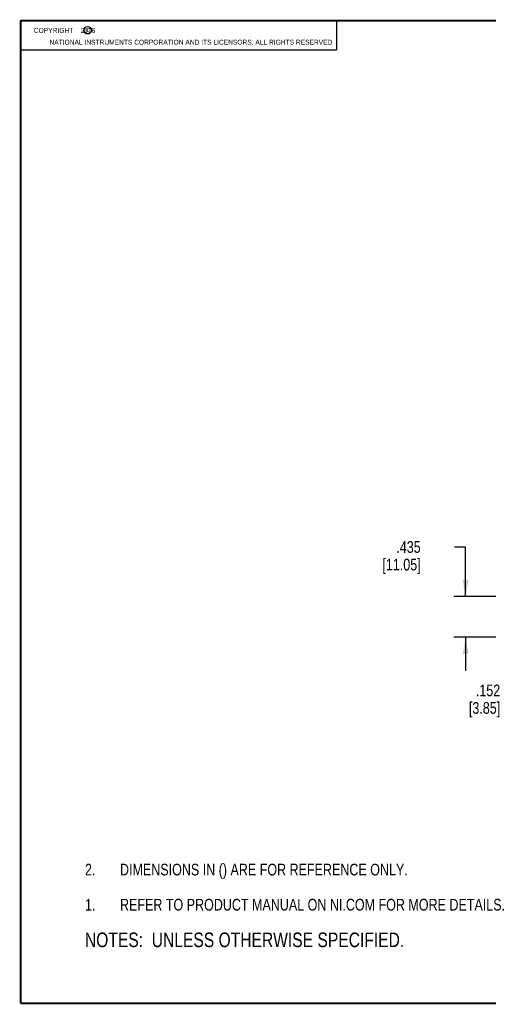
# Model space of a CAD drawing. Header units: inches. Extents: x 0.2 to 16.8, y 0.1 to 10.8.
# Tile 1 of 28: x 0.2 to 5.2, y 0.2 to 10.8. Entities that reach past the tile are written whole.
import ezdxf

# ---------------------------------------------------------------- set-up
doc = ezdxf.new("R2010")
doc.units = ezdxf.units.IN
doc.header["$LTSCALE"] = 0.935
doc.header["$MEASUREMENT"] = 0
doc.layers.get('0').update_dxf_attribs({"linetype": 'CONTINUOUS'})
doc.layers.add('DETAIL', color=7, linetype='CONTINUOUS')
doc.layers.add('DIMENSIONS', color=7, linetype='CONTINUOUS')
doc.styles.get("Standard").update_dxf_attribs({"font": 'txt', "width": 0.8})
doc.dimstyles.new('DIMSTYLE_1', dxfattribs={"dimtxt": 0.125, "dimasz": 0.18, "dimexe": 0.125, "dimexo": 0.0625, "dimgap": 0.0625, "dimtad": 0, "dimtih": 1, "dimtoh": 1, "dimdec": 3, "dimzin": 4, "dimdsep": 46, "dimtxsty": 'STANDARD', "dimblk": '_FILLED', "dimblk1": '_FILLED', "dimblk2": '_FILLED', "dimcen": 0.09, "dimadec": 0, "dimazin": 0, "dimtp": 0.01, "dimtm": 0.01, "dimtfac": 1, "dimtdec": 3, "dimtofl": 0, "dimtmove": 0, "dimatfit": 3, "dimldrblk": '_FILLED', "dimfxl": 1, "dimtolj": 1, "dimtzin": 4, "dimarcsym": 0})

# ---------------------------------------------------------------- blocks, each defined once
blk = doc.blocks.new('CUSTOM_NOTE_BL0', base_point=(3.675, 1.312))
at = {"color": 2, "linetype": 'CONTINUOUS', "width": 0.8}
for s, p in [('1.', (0.938, 1.25)), ('REFER TO PRODUCT MANUAL ON NI.COM FOR MORE DETAILS.', (1.312, 1.25))]:
    blk.add_text(s, height=0.125, dxfattribs=at).set_placement(p)
blk = doc.blocks.new('_FILLED')
at = {"color": 0, "linetype": 'BYBLOCK'}
blk.add_solid([(0, 0), (-1, 0.174), (-1, -0.174)], dxfattribs=at)
blk = doc.blocks.new('*D6')
at = {"layer": 'DIMENSIONS', "color": 2, "linetype": 'CONTINUOUS'}
for p, q in [((5.756, 4.17), (5.756, 4.53)), ((6.418, 4.17), (5.631, 4.17)), ((6.643, 4.018), (5.631, 4.018)), ((5.756, 4.018), (5.756, 3.602)), ((5.756, 3.602), (5.638, 3.602))]:
    blk.add_line(p, q, dxfattribs=at)
at = {"layer": 'DIMENSIONS', "color": 2, "linetype": 'CONTINUOUS', "xscale": 0.18, "yscale": 0.18, "zscale": 0.18}
for p, rotation in [((5.756, 4.17), 270), ((5.756, 4.018), 90)]:
    blk.add_blockref('_FILLED', p, dxfattribs=dict(at, rotation=rotation))
at = {"layer": 'DIMENSIONS', "color": 2, "linetype": 'CONTINUOUS', "insert": (5.376, 3.665), "char_height": 0.125, "width": 0.6, "attachment_point": 3, "line_spacing_factor": 0.9}
blk.add_mtext('.152\\P[3.85]', dxfattribs=at)
blk = doc.blocks.new('*D7')
at = {"layer": 'DIMENSIONS', "color": 2, "linetype": 'CONTINUOUS'}
for p, q in [((5.006, 5.134), (4.888, 5.134)), ((5.006, 4.605), (5.006, 5.134)), ((6.643, 4.605), (4.881, 4.605)), ((6.418, 4.17), (4.881, 4.17)), ((5.006, 4.17), (5.006, 3.81))]:
    blk.add_line(p, q, dxfattribs=at)
at = {"layer": 'DIMENSIONS', "color": 2, "linetype": 'CONTINUOUS', "xscale": 0.18, "yscale": 0.18, "zscale": 0.18}
for p, rotation in [((5.006, 4.605), 270), ((5.006, 4.17), 90)]:
    blk.add_blockref('_FILLED', p, dxfattribs=dict(at, rotation=rotation))
at = {"layer": 'DIMENSIONS', "color": 2, "linetype": 'CONTINUOUS', "insert": (4.526, 5.197), "char_height": 0.125, "width": 0.7, "attachment_point": 3, "line_spacing_factor": 0.9}
blk.add_mtext('.435\\P[11.05]', dxfattribs=at)
blk = doc.blocks.new('NOTES_HEADER_BL1', base_point=(3.1215, 0.9375))
at = {"layer": 'DETAIL', "color": 2, "linetype": 'CONTINUOUS', "width": 0.8}
blk.add_text('NOTES:  UNLESS OTHERWISE SPECIFIED.', height=0.156, dxfattribs=at).set_placement((0.9375, 0.8595))
blk = doc.blocks.new('DIMS_REF_BL2', base_point=(3.125, 1.687))
at = {"layer": 'DETAIL', "color": 2, "linetype": 'CONTINUOUS', "width": 0.8}
for s, p in [('2.', (0.938, 1.625)), ('DIMENSIONS IN () ARE FOR REFERENCE ONLY.', (1.312, 1.625))]:
    blk.add_text(s, height=0.125, dxfattribs=at).set_placement(p)

msp = doc.modelspace()

# ---------------------------------------------------------------- linework, layer by layer
at = {"color": 2, "linetype": 'CONTINUOUS'}
for p, q in [((0.25, 10.7586), (3.625, 10.7586)), ((0.25, 10.7586), (0.25, 10.4456)), ((3.625, 10.7586), (3.625, 10.4456)), ((0.25, 10.4456), (3.625, 10.4456))]:
    msp.add_line(p, q, dxfattribs=at)
at = {"color": 7, "linetype": 'CONTINUOUS', "const_width": 0.02}
for points in [[(0.25, 10.7586), (0.25, 0.2586)], [(16.75, 10.7586), (0.25, 10.7586)], [(0.25, 0.2586), (16.75, 0.2586)]]:
    msp.add_lwpolyline(points, dxfattribs=at)
at = {"color": 2, "linetype": 'CONTINUOUS'}
msp.add_circle((0.9659, 10.6562), 0.0403, dxfattribs=at)

# ---------------------------------------------------------------- block references
msp.add_blockref('CUSTOM_NOTE_BL0', (3.6751, 1.3124), dxfattribs=at)
at = {"layer": 'DETAIL', "color": 2, "linetype": 'CONTINUOUS'}
for name, p in [('DIMS_REF_BL2', (3.1251, 1.6874)), ('NOTES_HEADER_BL1', (3.1215, 0.9375))]:
    msp.add_blockref(name, p, dxfattribs=at)

# ---------------------------------------------------------------- texts
at = {"color": 2, "linetype": 'CONTINUOUS', "char_height": 0.053, "attachment_point": 1, "line_spacing_factor": 0.9}
for s, insert, width in [('c', (0.946, 10.6893), 0.0424), ('NATIONAL INSTRUMENTS CORPORATION AND ITS LICENSORS. ALL RIGHTS RESERVED', (0.5583, 10.5546), 3.0104)]:
    msp.add_mtext(s, dxfattribs=dict(at, insert=insert, width=width))
at = {"layer": 'DETAIL', "color": 2, "linetype": 'CONTINUOUS', "insert": (0.3125, 10.6805), "char_height": 0.053, "width": 0.8904, "attachment_point": 1, "line_spacing_factor": 0.9}
msp.add_mtext('    COPYRIGHT    2016', dxfattribs=at)

# ---------------------------------------------------------------- dimensions: what is measured, and where the dimension line sits
at = {"layer": 'DIMENSIONS', "color": 2, "linetype": 'CONTINUOUS'}
for base, p1, p2, picture, middle in [((5.0058, 4.6049), (6.4807, 4.1699), (6.7058, 4.6049), '*D7', (4.4758, 5.0403)), ((5.7558, 4.1699), (6.7058, 4.0183), (6.4807, 4.1699), '*D6', (5.2758, 3.5083))]:
    dim = msp.add_linear_dim(base=base, p1=p1, p2=p2, angle=90, dimstyle='DIMSTYLE_1', dxfattribs=at)
    dim.commit()
    dim.dimension.update_dxf_attribs({"geometry": picture, "text_midpoint": middle, "dimtype": 160})

doc.saveas('drawing.dxf')
